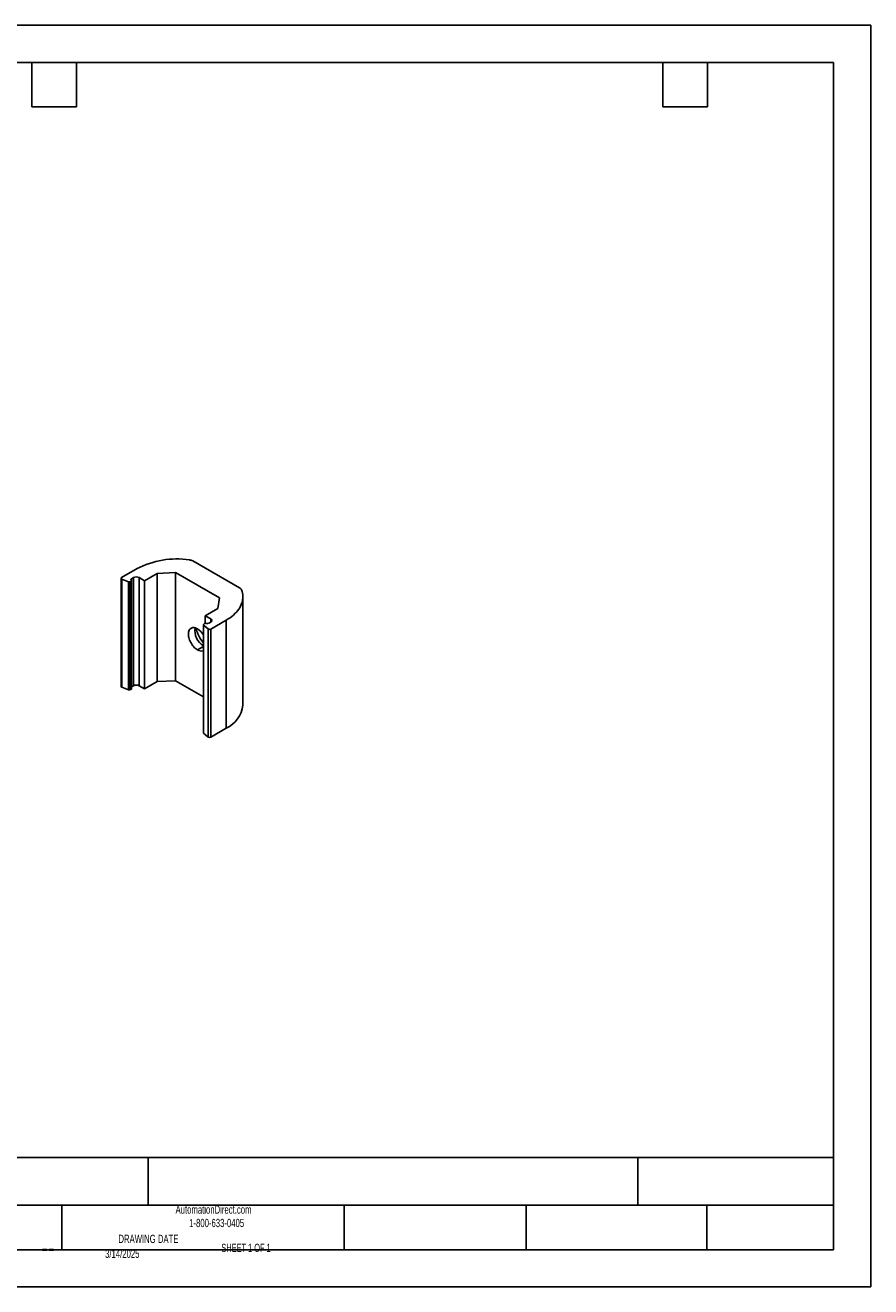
# Model space of a CAD drawing. Header units: millimetres. Extents: x 0 to 419, y 0 to 324.
# Tile 2 of 2: x 202 to 419, y 0 to 324. Entities that reach past the tile are written whole.
import ezdxf

# ---------------------------------------------------------------- set-up
doc = ezdxf.new("R2010")
doc.units = ezdxf.units.MM
doc.layers.add('TEXT', color=140, linetype='Continuous', lineweight=25)
doc.styles.add('SLDTEXTSTYLE0', font='TXT', dxfattribs={"width": 0.7})
doc.styles.add('SLDTEXTSTYLE1', font='TXT', dxfattribs={"width": 0.65})

msp = doc.modelspace()

# ---------------------------------------------------------------- linework, layer by layer
at = {"color": 7, "linetype": 'Continuous'}
for p, q in [((0, 323.85), (419.1, 323.85)), ((419.1, 323.85), (419.1, 0)), ((419.1, 0), (0, 0))]:
    msp.add_line(p, q, dxfattribs=at)
for p, q in [((245.11, 186.33), (257.13, 179.39)), ((226.7, 181.89), (226.7, 154.13)), ((230.8, 184.36), (226.83, 182.07)), ((226.89, 181.68), (228.58, 181)), ((226.89, 181.68), (226.89, 153.92)), ((229.39, 181.75), (229.91, 182.05)), ((229.39, 181.75), (229.39, 181.3)), ((229.91, 182.05), (229.91, 154.28)), ((231.32, 182.05), (232.73, 181.23)), ((231.32, 182.05), (231.32, 154.28)), ((232.73, 181.23), (236, 183.12)), ((236, 183.12), (240.65, 183.35)), ((236, 183.12), (236, 155.36)), ((251.97, 176.82), (240.65, 183.35)), ((240.65, 183.35), (240.65, 155.59)), ((228.58, 181), (228.58, 153.23)), ((228.93, 181), (229.27, 181.13)), ((228.93, 181), (228.93, 153.23)), ((229.27, 181.13), (229.27, 153.37)), ((229.31, 181.15), (229.31, 153.39)), ((229.39, 153.51), (229.39, 181.28)), ((232.73, 181.23), (232.73, 153.47)), ((251.56, 174.14), (251.97, 176.82)), ((257.96, 149.29), (257.96, 177.06)), ((248.29, 172.25), (251.56, 174.14)), ((249.71, 171.43), (248.29, 172.25)), ((248.29, 172.25), (248.29, 170.32)), ((247.83, 169.95), (247.83, 142.19)), ((247.89, 170.05), (248.12, 170.25)), ((249.07, 168.88), (247.89, 169.85)), ((247.89, 169.85), (247.89, 142.09)), ((249.07, 168.88), (249.07, 141.11)), ((249.19, 170.32), (249.71, 170.62)), ((249.71, 171.43), (249.71, 170.62)), ((253.71, 171.13), (249.74, 168.84)), ((249.74, 168.84), (249.74, 141.08)), ((253.71, 171.13), (253.71, 143.37)), ((246.31, 163.51), (247.83, 164.39)), ((236, 155.36), (240.65, 155.59)), ((247.83, 151.45), (240.65, 155.59)), ((226.89, 153.92), (228.58, 153.23)), ((228.93, 153.23), (229.27, 153.37)), ((229.39, 153.99), (229.91, 154.28)), ((231.32, 154.28), (232.73, 153.47)), ((232.73, 153.47), (236, 155.36)), ((253.71, 143.37), (249.74, 141.08)), ((249.07, 141.11), (247.89, 142.09))]:
    msp.add_line(p, q)
at = {"flags": 128}
for points in [[(226.83, 182.07), (226.77, 182.03), (226.73, 181.98), (226.71, 181.92), (226.7, 181.87), (226.72, 181.81), (226.76, 181.76), (226.82, 181.72), (226.89, 181.68)], [(229.34, 181.38), (229.29, 181.42), (229.26, 181.47), (229.25, 181.52), (229.25, 181.57), (229.26, 181.62), (229.29, 181.67), (229.33, 181.71), (229.39, 181.75)], [(229.31, 181.15), (229.34, 181.18), (229.37, 181.2), (229.38, 181.23), (229.39, 181.26), (229.39, 181.29), (229.38, 181.32), (229.36, 181.35), (229.34, 181.38)], [(257.6, 178.9), (257.75, 178.48), (257.85, 178.07), (257.92, 177.65), (257.96, 177.23), (257.95, 176.8), (257.91, 176.38), (257.83, 175.96), (257.72, 175.55), (257.57, 175.13), (257.39, 174.73), (257.17, 174.32), (256.91, 173.93), (256.62, 173.54), (256.3, 173.16), (255.94, 172.8), (255.55, 172.44), (255.14, 172.09), (254.69, 171.76), (254.21, 171.44), (253.71, 171.13)], [(246.31, 168.9), (246.07, 169.03), (245.83, 169.12), (245.59, 169.19), (245.36, 169.22), (245.14, 169.21), (244.94, 169.18), (244.75, 169.11), (244.58, 169.01), (244.42, 168.88), (244.29, 168.72), (244.18, 168.53), (244.09, 168.32), (244.03, 168.08), (243.99, 167.83), (243.98, 167.55), (243.99, 167.26), (244.03, 166.96), (244.09, 166.65), (244.18, 166.34), (244.29, 166.03), (244.42, 165.71), (244.58, 165.4), (244.75, 165.11), (244.94, 164.82), (245.14, 164.55), (245.36, 164.29), (245.59, 164.06), (245.83, 163.85), (246.07, 163.67), (246.31, 163.51)]]:
    msp.add_lwpolyline(points, dxfattribs=at)
for centre, radius, start, end in [((240.99, 164.73), 22.12, 81.5329, 117.4419), ((243.98, 184.28), 2.34, 61.242, 83.4673), ((230.61, 180.68), 1.54, 62.6097, 117.3903), ((228.75, 181.45), 0.483, 249.1449, 290.8551), ((229.15, 181.43), 0.32, 291.859, 299.8323), ((256.65, 178.46), 1.05, 24.5603, 62.771), ((250.38, 168.51), 4.74, 172.0863, 237.412), ((259.14, 173.61), 14.06, 198.6221, 216.4171), ((243.91, 165), 4.58, 31.2523, 58.459), ((247.95, 169.95), 0.12, 123.9579, 236.0421), ((248.28, 170.06), 0.247, 119.7831, 129.2717), ((248.37, 169.85), 0.469, 68.309, 117.0979), ((248.83, 171.02), 0.782, 248.309, 297.0979), ((249.43, 169.42), 0.654, 236.1193, 298.098), ((249.55, 171.03), 0.437, 290.7834, 69.2166), ((247.3, 164.9), 1.7, 234.6129, 288.379), ((226.95, 154.16), 0.253, 188.3545, 255.7303), ((228.75, 153.69), 0.483, 249.1449, 290.8551), ((229.15, 153.67), 0.32, 291.859, 299.8323), ((229.25, 153.53), 0.147, 293.4138, 355.2661), ((230.61, 152.92), 1.54, 62.6097, 117.3903), ((250.73, 150), 7.26, 294.2317, 354.4482), ((247.96, 142.2), 0.132, 183.1952, 234.0891), ((249.43, 141.66), 0.654, 236.1193, 298.098)]:
    msp.add_arc(centre, radius, start, end)
at = {"layer": 'TEXT'}
for p, q in [((9.52, 314.32), (409.57, 314.32)), ((203.83, 302.89), (203.83, 314.32)), ((215.26, 302.89), (215.26, 314.32)), ((365.76, 302.89), (365.76, 314.32)), ((377.19, 302.89), (377.19, 314.32)), ((409.57, 314.32), (409.57, 9.52)), ((203.83, 302.89), (215.26, 302.89)), ((365.76, 302.89), (377.19, 302.89)), ((409.57, 33.19), (9.52, 33.19)), ((233.64, 33.19), (233.64, 20.95)), ((359.36, 33.19), (359.36, 20.95)), ((409.57, 9.52), (409.57, 24.77)), ((409.57, 20.95), (9.52, 20.95)), ((211.5, 20.95), (211.5, 9.52)), ((283.95, 20.95), (283.95, 9.52)), ((330.7, 20.95), (330.7, 9.52)), ((377.02, 20.95), (377.02, 9.52)), ((9.52, 9.52), (409.57, 9.52))]:
    msp.add_line(p, q, dxfattribs=at)

# ---------------------------------------------------------------- texts
at = {"color": 179, "linetype": 'Continuous', "lineweight": 18, "char_height": 2.1167, "attachment_point": 1, "style": 'SLDTEXTSTYLE0'}
for s, insert in [('AutomationDirect.com', (240.69, 20.88)), ('1-800-633-0405', (244.19, 17.44))]:
    msp.add_mtext(s, dxfattribs=dict(at, insert=insert))
at = {"layer": 'TEXT'}
for s, insert, char_height, attachment_point, style in [('DRAWING DATE', (233.73, 13.36), 2.1167, 2, 'SLDTEXTSTYLE0'), ('--', (206.3, 12.73), 5.292, 1, 'SLDTEXTSTYLE0'), ('SHEET 1 OF 1', (252.44, 11.05), 2.1167, 1, 'SLDTEXTSTYLE1'), ('3/14/2025', (222.61, 9.54), 2.117, 1, 'SLDTEXTSTYLE0')]:
    msp.add_mtext(s, dxfattribs=dict(at, insert=insert, char_height=char_height, attachment_point=attachment_point, style=style))

doc.saveas('drawing.dxf')
